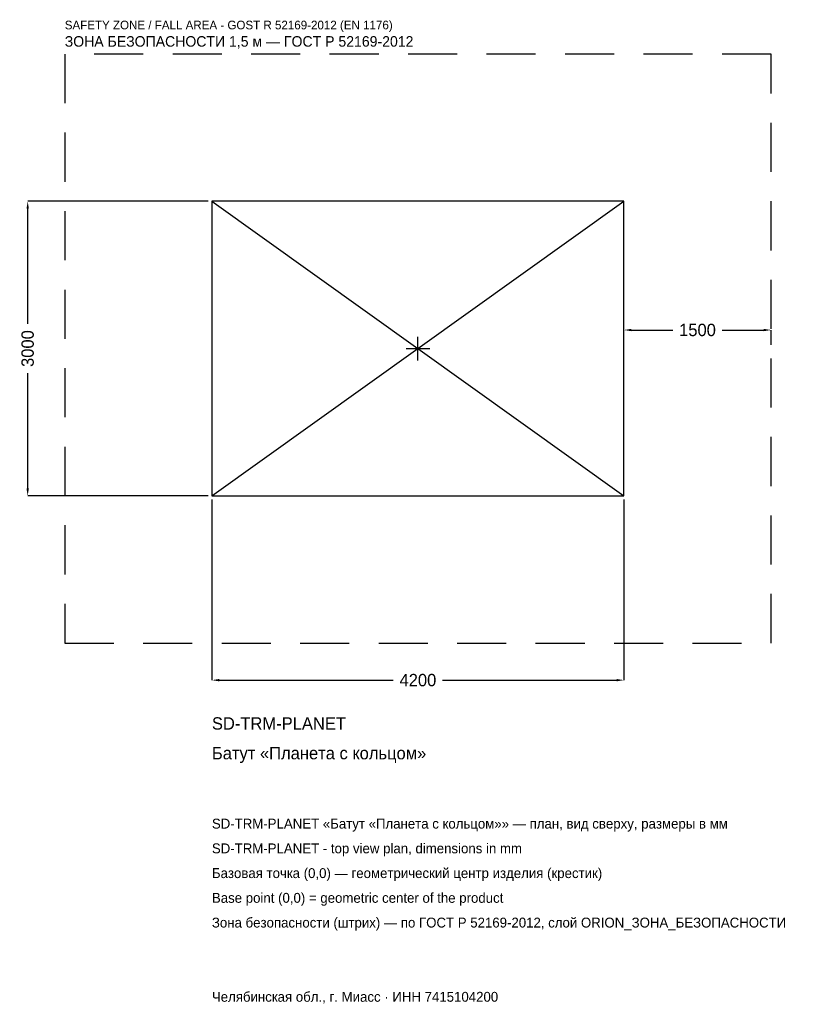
# Model space of a CAD drawing. Header units: metres. Extents: x -4060 to 3837, y -6680 to 3350.
import ezdxf

# ---------------------------------------------------------------- set-up
doc = ezdxf.new("R2010")
doc.units = ezdxf.units.M
doc.linetypes.add('DASHED', pattern=[800, 500, -300])
for name, color, linetype in [('ЗСК_ДАННЫЕ', 3, 'Continuous'), ('ЗСК_ЗОНА_БЕЗОПАСНОСТИ', 1, 'Continuous'), ('ЗСК_КОНТУР', 7, 'Continuous'), ('ЗСК_РАЗМЕРЫ', 8, 'Continuous')]:
    doc.layers.add(name, color=color, linetype=linetype)
doc.dimstyles.new('ORION', dxfattribs={"dimtxt": 126, "dimasz": 75.6, "dimexe": 1.25, "dimexo": 37.8, "dimtad": 1, "dimdec": 0, "dimcen": 2.5, "dimazin": 3, "dimtfac": 1, "dimtmove": 0, "dimatfit": 3})

# ---------------------------------------------------------------- blocks, each defined once
blk = doc.blocks.new('_CLOSEDFILLED')
at = {"color": 0, "linetype": 'BYBLOCK'}
blk.add_solid([(-1, 0.16), (0, 0), (-1, -0.16)], dxfattribs=at)
blk = doc.blocks.new('*D1')
for p, q in [((-2100, -1537.8), (-2100, -3378)), ((2100, -1537.8), (2100, -3378)), ((-2024.4, -3378), (-252, -3378)), ((252, -3378), (2024.4, -3378))]:
    blk.add_line(p, q)
at = {"layer": 'Defpoints'}
for p in [(-2100, -1500), (2100, -1500), (-2100, -3378)]:
    blk.add_point(p, dxfattribs=at)
at = {"layer": 'ЗСК_РАЗМЕРЫ', "xscale": 75.6, "yscale": 75.6, "rotation": 180}
blk.add_blockref('_CLOSEDFILLED', (-2100, -3378), dxfattribs=at)
at = {"layer": 'ЗСК_РАЗМЕРЫ', "xscale": 75.6, "yscale": 75.6}
blk.add_blockref('_CLOSEDFILLED', (2100, -3378), dxfattribs=at)
at = {"layer": 'ЗСК_РАЗМЕРЫ', "insert": (0, -3378), "char_height": 126, "attachment_point": 5}
blk.add_mtext('4200', dxfattribs=at)
blk = doc.blocks.new('*D2')
for p, q in [((-2137.8, 1500), (-3978, 1500)), ((-3978, 252), (-3978, 1424.4)), ((-3978, -1424.4), (-3978, -252)), ((-2137.8, -1500), (-3978, -1500))]:
    blk.add_line(p, q)
at = {"layer": 'Defpoints'}
for p in [(-2100, 1500), (-3978, -1500), (-2100, -1500)]:
    blk.add_point(p, dxfattribs=at)
at = {"layer": 'ЗСК_РАЗМЕРЫ', "xscale": 75.6, "yscale": 75.6}
for p, rotation in [((-3978, 1500), 90), ((-3978, -1500), 270)]:
    blk.add_blockref('_CLOSEDFILLED', p, dxfattribs=dict(at, rotation=rotation))
at = {"layer": 'ЗСК_РАЗМЕРЫ', "insert": (-3978, 0), "char_height": 126, "attachment_point": 5, "rotation": 90}
blk.add_mtext('3000', dxfattribs=at)
blk = doc.blocks.new('*D3')
for p, q in [((2100, 37.8), (2100, 189)), ((2175.6, 189), (2598, 189)), ((3102, 189), (3524.4, 189)), ((3600, 37.8), (3600, 189))]:
    blk.add_line(p, q)
at = {"layer": 'Defpoints'}
for p in [(2100, 189), (2100, 0), (3600, 0)]:
    blk.add_point(p, dxfattribs=at)
at = {"layer": 'ЗСК_РАЗМЕРЫ', "xscale": 75.6, "yscale": 75.6, "rotation": 180}
blk.add_blockref('_CLOSEDFILLED', (2100, 189), dxfattribs=at)
at = {"layer": 'ЗСК_РАЗМЕРЫ', "xscale": 75.6, "yscale": 75.6}
blk.add_blockref('_CLOSEDFILLED', (3600, 189), dxfattribs=at)
at = {"layer": 'ЗСК_РАЗМЕРЫ', "insert": (2850, 189), "char_height": 126, "attachment_point": 5}
blk.add_mtext('1500', dxfattribs=at)
blk = doc.blocks.new('ОРИОН SD-TRM-PLANET Батут Планета с кольцом')
at = {"layer": 'ЗСК_ЗОНА_БЕЗОПАСНОСТИ', "linetype": 'DASHED'}
blk.add_lwpolyline([(-3600, -3000), (3600, -3000), (3600, 3000), (-3600, 3000)], close=True, dxfattribs=at)
at = {"layer": 'ЗСК_КОНТУР'}
for p, q in [((-2100, -1500), (2100, 1500)), ((-2100, 1500), (2100, -1500))]:
    blk.add_line(p, q, dxfattribs=at)
blk.add_lwpolyline([(-2100, -1500), (2100, -1500), (2100, 1500), (-2100, 1500)], close=True, dxfattribs=at)
at = {"layer": 'ЗСК_РАЗМЕРЫ'}
for p, q in [((0, -120), (0, 120)), ((-120, 0), (120, 0))]:
    blk.add_line(p, q, dxfattribs=at)
at = {"layer": 'ЗСК_ДАННЫЕ'}
for tag, p in [('АРТИКУЛ', (-2100, -3882)), ('НАИМЕНОВАНИЕ', (-2100, -4184.4))]:
    blk.add_attdef(tag, p, '', height=126, dxfattribs=at)
at = {"layer": 'ЗСК_ДАННЫЕ', "flags": 1}
for tag, p in [('ПРОИЗВОДИТЕЛЬ', (-2100, -4486.8)), ('ТЕЛЕФОН', (-2100, -4789.2)), ('САЙТ', (-2100, -5394)), ('АДРЕС', (-2100, -5696.4)), ('РЕКВИЗИТЫ', (-2100, -5998.8)), ('ГАБАРИТЫ', (-2100, -6301.2)), ('ЗОНА_БЕЗОПАСНОСТИ', (-2100, -6603.6))]:
    blk.add_attdef(tag, p, '', height=126, dxfattribs=at)
at = {"layer": 'ЗСК_ЗОНА_БЕЗОПАСНОСТИ', "color": 1}
for s, height, p in [('SAFETY ZONE / FALL AREA - GOST R 52169-2012 (EN 1176)', 88.2, (-3600, 3252)), ('ЗОНА БЕЗОПАСНОСТИ 1,5 м — ГОСТ Р 52169-2012', 107.1, (-3600, 3075.6))]:
    blk.add_text(s, height=height, dxfattribs=at).set_placement(p)
at = {"layer": 'ЗСК_РАЗМЕРЫ'}
dim = blk.add_linear_dim(base=(-3978, -1500), p1=(-2100, -1500), p2=(-2100, 1500), angle=90, dimstyle='ORION', dxfattribs=at)
dim.commit()
dim.dimension.update_dxf_attribs({"geometry": '*D2', "text_midpoint": (-3978, 0)})
for base, p1, p2, picture, middle in [((2100, 189), (2100, 0), (3600, 0), '*D3', (2850, 189)), ((-2100, -3378), (-2100, -1500), (2100, -1500), '*D1', (0, -3378))]:
    dim = blk.add_linear_dim(base=base, p1=p1, p2=p2, dimstyle='ORION', dxfattribs=at)
    dim.commit()
    dim.dimension.update_dxf_attribs({"geometry": picture, "text_midpoint": middle})

msp = doc.modelspace()

# ---------------------------------------------------------------- block references
msp.add_blockref('ОРИОН SD-TRM-PLANET Батут Планета с кольцом', (0, 0)).add_auto_attribs({'АРТИКУЛ': 'SD-TRM-PLANET', 'НАИМЕНОВАНИЕ': 'Батут «Планета с кольцом»'})

# ---------------------------------------------------------------- texts
at = {"layer": 'ЗСК_ДАННЫЕ', "color": 3}
for s, p in [('SD-TRM-PLANET «Батут «Планета с кольцом»» — план, вид сверху, размеры в мм', (-2100, -4890)), ('SD-TRM-PLANET - top view plan, dimensions in mm', (-2100, -5142)), ('Челябинская обл., г. Миасс · ИНН 7415104200', (-2100, -6654))]:
    msp.add_text(s, height=100.8, dxfattribs=at).set_placement(p)
at = {"layer": 'ЗСК_ДАННЫЕ', "color": 7}
for s, p in [('Базовая точка (0,0) — геометрический центр изделия (крестик)', (-2100, -5394)), ('Base point (0,0) = geometric center of the product', (-2100, -5646))]:
    msp.add_text(s, height=100.8, dxfattribs=at).set_placement(p)
at = {"layer": 'ЗСК_ДАННЫЕ', "color": 1}
msp.add_text('Зона безопасности (штрих) — по ГОСТ Р 52169-2012, слой ORION_ЗОНА_БЕЗОПАСНОСТИ', height=100.8, dxfattribs=at).set_placement((-2100, -5898))

doc.saveas('drawing.dxf')
